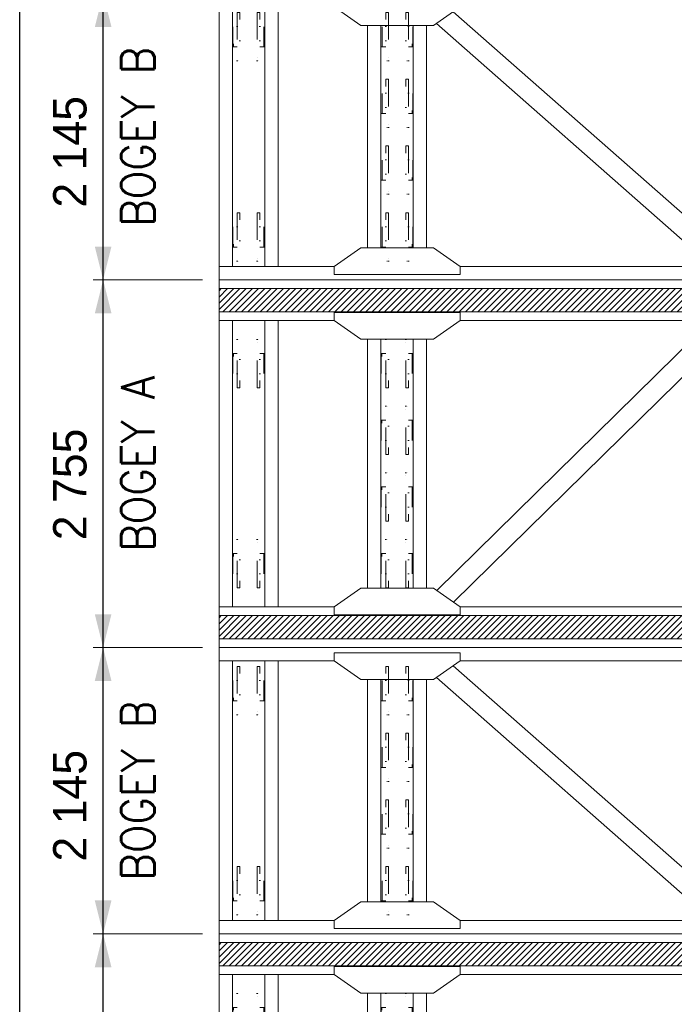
# Model space of a CAD drawing. Header units: millimetres. Extents: x -91343 to -63338, y -767328 to -747548.
# Tile 36 of 42: x -68578 to -66943, y -754424 to -751967. Entities that reach past the tile are written whole.
import ezdxf
from ezdxf.enums import TextEntityAlignment as Align

# ---------------------------------------------------------------- set-up
doc = ezdxf.new("R2010")
doc.units = ezdxf.units.MM
doc.header["$MEASUREMENT"] = 0
doc.linetypes.add('DGN Style 6', pattern=[753.433768, 0.396127, -158.450845, 277.288979, -158.450845, 0.396127, -158.450845])
doc.styles.add('Style-ENGINEERING', font='ENGINEERING.shx')
doc.styles.add('Style-ENGINEERING_0', font='ENGINEERING.shx')
doc.dimstyles.new('MetricMM', dxfattribs={"dimtxt": 3, "dimasz": 3, "dimexe": 1.5, "dimexo": 1.5, "dimgap": 1.5, "dimtad": 1, "dimdec": 0, "dimzin": 7, "dimtxsty": 'Style-ENGINEERING_0', "dimcen": 0.09, "dimclrd": 1, "dimclre": 1, "dimclrt": 7, "dimadec": 0, "dimazin": 3, "dimtfac": 1, "dimtdec": 0, "dimtofl": 0, "dimtmove": 0, "dimatfit": 3, "dimfxl": 1, "dimtzin": 7, "dimlwd": -1, "dimlwe": 0, "dimarcsym": 0})
pattern_1 = [(45, (-3888.397, 1457.552), (23.33452, -23.33452), [])]

# ---------------------------------------------------------------- blocks, each defined once
blk = doc.blocks.new('*U853')
at = {"color": 7, "linetype": 'DGN Style 6', "lineweight": 0, "extrusion": (0, 0, -1), "flags": 128}
for points in [[(181.2, 65), (-181.2, 65), (-181.2, 85), (181.2, 85), (181.2, 65)], [(76.2, 118.5), (-76.2, 118.5), (-76.2, 113.5), (76.2, 113.5), (76.2, 118.5)], [(181.2, -85), (-181.2, -85), (-181.2, -65), (181.2, -65), (181.2, -85)], [(76.2, -113.5), (-76.2, -113.5), (-76.2, -118.5), (76.2, -118.5), (76.2, -113.5)]]:
    blk.add_lwpolyline(points, close=True, dxfattribs=at)
for points in [[(-76.2, 85), (-76.2, 113.5), (76.2, 113.5), (76.2, 85)], [(159, 65), (159, -65)], [(-159, -65), (-159, 65)], [(-76.2, -85), (-76.2, -113.5), (76.2, -113.5), (76.2, -85)]]:
    blk.add_lwpolyline(points, dxfattribs=at)
blk = doc.blocks.new('*U854')
at = {"color": 7, "linetype": 'DGN Style 6', "lineweight": 0, "extrusion": (0, 0, -1), "flags": 128}
for points in [[(181.2, 65), (-181.2, 65), (-181.2, 85), (181.2, 85), (181.2, 65)], [(76.2, 118.5), (-76.2, 118.5), (-76.2, 113.5), (76.2, 113.5), (76.2, 118.5)], [(181.2, -85), (-181.2, -85), (-181.2, -65), (181.2, -65), (181.2, -85)], [(76.2, -113.5), (-76.2, -113.5), (-76.2, -118.5), (76.2, -118.5), (76.2, -113.5)]]:
    blk.add_lwpolyline(points, close=True, dxfattribs=at)
for points in [[(-76.2, 85), (-76.2, 113.5), (76.2, 113.5), (76.2, 85)], [(159, 65), (159, -65)], [(-159, -65), (-159, 65)], [(-76.2, -85), (-76.2, -113.5), (76.2, -113.5), (76.2, -85)]]:
    blk.add_lwpolyline(points, dxfattribs=at)
blk = doc.blocks.new('*U855')
at = {"color": 7, "linetype": 'DGN Style 6', "lineweight": 0, "flags": 128}
for points in [[(-181.2, 65), (181.2, 65), (181.2, 85), (-181.2, 85), (-181.2, 65)], [(-76.2, 118.5), (76.2, 118.5), (76.2, 113.5), (-76.2, 113.5), (-76.2, 118.5)], [(-181.2, -85), (181.2, -85), (181.2, -65), (-181.2, -65), (-181.2, -85)], [(-76.2, -113.5), (76.2, -113.5), (76.2, -118.5), (-76.2, -118.5), (-76.2, -113.5)]]:
    blk.add_lwpolyline(points, close=True, dxfattribs=at)
for points in [[(76.2, 85), (76.2, 113.5), (-76.2, 113.5), (-76.2, 85)], [(-159, 65), (-159, -65)], [(159, -65), (159, 65)], [(76.2, -85), (76.2, -113.5), (-76.2, -113.5), (-76.2, -85)]]:
    blk.add_lwpolyline(points, dxfattribs=at)
blk = doc.blocks.new('*U856')
at = {"color": 7, "linetype": 'DGN Style 6', "lineweight": 0, "flags": 128}
for points in [[(-181.2, 65), (181.2, 65), (181.2, 85), (-181.2, 85), (-181.2, 65)], [(-76.2, 118.5), (76.2, 118.5), (76.2, 113.5), (-76.2, 113.5), (-76.2, 118.5)], [(-181.2, -85), (181.2, -85), (181.2, -65), (-181.2, -65), (-181.2, -85)], [(-76.2, -113.5), (76.2, -113.5), (76.2, -118.5), (-76.2, -118.5), (-76.2, -113.5)]]:
    blk.add_lwpolyline(points, close=True, dxfattribs=at)
for points in [[(76.2, 85), (76.2, 113.5), (-76.2, 113.5), (-76.2, 85)], [(-159, 65), (-159, -65)], [(159, -65), (159, 65)], [(76.2, -85), (76.2, -113.5), (-76.2, -113.5), (-76.2, -85)]]:
    blk.add_lwpolyline(points, dxfattribs=at)
blk = doc.blocks.new('*U857')
at = {"color": 7, "linetype": 'DGN Style 6', "lineweight": 0, "flags": 128}
for points in [[(-181.2, 65), (181.2, 65), (181.2, 85), (-181.2, 85), (-181.2, 65)], [(-76.2, 118.5), (76.2, 118.5), (76.2, 113.5), (-76.2, 113.5), (-76.2, 118.5)], [(-181.2, -85), (181.2, -85), (181.2, -65), (-181.2, -65), (-181.2, -85)], [(-76.2, -113.5), (76.2, -113.5), (76.2, -118.5), (-76.2, -118.5), (-76.2, -113.5)]]:
    blk.add_lwpolyline(points, close=True, dxfattribs=at)
for points in [[(76.2, 85), (76.2, 113.5), (-76.2, 113.5), (-76.2, 85)], [(-159, 65), (-159, -65)], [(159, -65), (159, 65)], [(76.2, -85), (76.2, -113.5), (-76.2, -113.5), (-76.2, -85)]]:
    blk.add_lwpolyline(points, dxfattribs=at)
blk = doc.blocks.new('*U858')
at = {"color": 7, "linetype": 'DGN Style 6', "lineweight": 0, "flags": 128}
for points in [[(-181.2, 65), (181.2, 65), (181.2, 85), (-181.2, 85), (-181.2, 65)], [(-76.2, 118.5), (76.2, 118.5), (76.2, 113.5), (-76.2, 113.5), (-76.2, 118.5)], [(-181.2, -85), (181.2, -85), (181.2, -65), (-181.2, -65), (-181.2, -85)], [(-76.2, -113.5), (76.2, -113.5), (76.2, -118.5), (-76.2, -118.5), (-76.2, -113.5)]]:
    blk.add_lwpolyline(points, close=True, dxfattribs=at)
for points in [[(76.2, 85), (76.2, 113.5), (-76.2, 113.5), (-76.2, 85)], [(-159, 65), (-159, -65)], [(159, -65), (159, 65)], [(76.2, -85), (76.2, -113.5), (-76.2, -113.5), (-76.2, -85)]]:
    blk.add_lwpolyline(points, dxfattribs=at)
blk = doc.blocks.new('*U842')
at = {"color": 7, "linetype": 'Continuous', "lineweight": 0}
for p, q in [((-4080, -1072.6), (-4080, 1072.6)), ((-3980, -972.6), (-3980, 972.6)), ((-3737, -972.6), (-3737, 972.6)), ((-3637, -972.6), (-3637, 972.6)), ((-294.3, -847.9), (-2323.4, 936.4)), ((-2965.8, -832.6), (-2965.8, 832.6)), ((-2865.8, -832.6), (-2865.8, 832.6)), ((-2622.8, -832.6), (-2622.8, 832.6)), ((-2522.8, -832.6), (-2522.8, 832.6)), ((-420.8, -936.5), (-2449.9, 847.8)), ((-4080, -972.6), (-3216.8, -972.6)), ((-472.5, -972.6), (-2271.8, -972.6)), ((4080, -1072.6), (-4080, -1072.6))]:
    blk.add_line(p, q, dxfattribs=at)
at = {"color": 7, "linetype": 'Continuous', "lineweight": 0, "flags": 128}
for points in [[(-3216.8, 1032.6), (-2271.8, 1032.6), (-2271.8, 972.6), (-2471.8, 832.6), (-3016.8, 832.6), (-3216.8, 972.6), (-3216.8, 1032.6)], [(-3216.8, -1032.6), (-2271.8, -1032.6), (-2271.8, -972.6), (-2471.8, -832.6), (-3016.8, -832.6), (-3216.8, -972.6), (-3216.8, -1032.6)]]:
    blk.add_lwpolyline(points, close=True, dxfattribs=at)
at = {"color": 7, "linetype": 'DGN Style 6', "lineweight": 0, "extrusion": (0, 0, -1), "rotation": 89.99999999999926}
for name, p in [('*U854', (3858.5, 750)), ('*U853', (3858.5, -750))]:
    blk.add_blockref(name, p, dxfattribs=at)
at = {"color": 7, "linetype": 'DGN Style 6', "lineweight": 0, "rotation": 89.99999999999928}
for name, p in [('*U858', (-2744.2, 750)), ('*U857', (-2744.2, 250)), ('*U856', (-2744.2, -250)), ('*U855', (-2744.2, -750))]:
    blk.add_blockref(name, p, dxfattribs=at)
blk = doc.blocks.new('*U887')
at = {"color": 7, "linetype": 'DGN Style 6', "lineweight": 0, "extrusion": (0, 0, -1), "flags": 128}
for points in [[(181.2, 65), (-181.2, 65), (-181.2, 85), (181.2, 85), (181.2, 65)], [(76.2, 118.5), (-76.2, 118.5), (-76.2, 113.5), (76.2, 113.5), (76.2, 118.5)], [(181.2, -85), (-181.2, -85), (-181.2, -65), (181.2, -65), (181.2, -85)], [(76.2, -113.5), (-76.2, -113.5), (-76.2, -118.5), (76.2, -118.5), (76.2, -113.5)]]:
    blk.add_lwpolyline(points, close=True, dxfattribs=at)
for points in [[(-76.2, 85), (-76.2, 113.5), (76.2, 113.5), (76.2, 85)], [(159, 65), (159, -65)], [(-159, -65), (-159, 65)], [(-76.2, -85), (-76.2, -113.5), (76.2, -113.5), (76.2, -85)]]:
    blk.add_lwpolyline(points, dxfattribs=at)
blk = doc.blocks.new('*U888')
at = {"color": 7, "linetype": 'DGN Style 6', "lineweight": 0, "extrusion": (0, 0, -1), "flags": 128}
for points in [[(181.2, 65), (-181.2, 65), (-181.2, 85), (181.2, 85), (181.2, 65)], [(76.2, 118.5), (-76.2, 118.5), (-76.2, 113.5), (76.2, 113.5), (76.2, 118.5)], [(181.2, -85), (-181.2, -85), (-181.2, -65), (181.2, -65), (181.2, -85)], [(76.2, -113.5), (-76.2, -113.5), (-76.2, -118.5), (76.2, -118.5), (76.2, -113.5)]]:
    blk.add_lwpolyline(points, close=True, dxfattribs=at)
for points in [[(-76.2, 85), (-76.2, 113.5), (76.2, 113.5), (76.2, 85)], [(159, 65), (159, -65)], [(-159, -65), (-159, 65)], [(-76.2, -85), (-76.2, -113.5), (76.2, -113.5), (76.2, -85)]]:
    blk.add_lwpolyline(points, dxfattribs=at)
blk = doc.blocks.new('*U889')
at = {"color": 7, "linetype": 'DGN Style 6', "lineweight": 0, "flags": 128}
for points in [[(-181.2, 65), (181.2, 65), (181.2, 85), (-181.2, 85), (-181.2, 65)], [(-76.2, 118.5), (76.2, 118.5), (76.2, 113.5), (-76.2, 113.5), (-76.2, 118.5)], [(-181.2, -85), (181.2, -85), (181.2, -65), (-181.2, -65), (-181.2, -85)], [(-76.2, -113.5), (76.2, -113.5), (76.2, -118.5), (-76.2, -118.5), (-76.2, -113.5)]]:
    blk.add_lwpolyline(points, close=True, dxfattribs=at)
for points in [[(76.2, 85), (76.2, 113.5), (-76.2, 113.5), (-76.2, 85)], [(-159, 65), (-159, -65)], [(159, -65), (159, 65)], [(76.2, -85), (76.2, -113.5), (-76.2, -113.5), (-76.2, -85)]]:
    blk.add_lwpolyline(points, dxfattribs=at)
blk = doc.blocks.new('*U890')
at = {"color": 7, "linetype": 'DGN Style 6', "lineweight": 0, "flags": 128}
for points in [[(-181.2, 65), (181.2, 65), (181.2, 85), (-181.2, 85), (-181.2, 65)], [(-76.2, 118.5), (76.2, 118.5), (76.2, 113.5), (-76.2, 113.5), (-76.2, 118.5)], [(-181.2, -85), (181.2, -85), (181.2, -65), (-181.2, -65), (-181.2, -85)], [(-76.2, -113.5), (76.2, -113.5), (76.2, -118.5), (-76.2, -118.5), (-76.2, -113.5)]]:
    blk.add_lwpolyline(points, close=True, dxfattribs=at)
for points in [[(76.2, 85), (76.2, 113.5), (-76.2, 113.5), (-76.2, 85)], [(-159, 65), (-159, -65)], [(159, -65), (159, 65)], [(76.2, -85), (76.2, -113.5), (-76.2, -113.5), (-76.2, -85)]]:
    blk.add_lwpolyline(points, dxfattribs=at)
blk = doc.blocks.new('*U891')
at = {"color": 7, "linetype": 'DGN Style 6', "lineweight": 0, "flags": 128}
for points in [[(-181.2, 65), (181.2, 65), (181.2, 85), (-181.2, 85), (-181.2, 65)], [(-76.2, 118.5), (76.2, 118.5), (76.2, 113.5), (-76.2, 113.5), (-76.2, 118.5)], [(-181.2, -85), (181.2, -85), (181.2, -65), (-181.2, -65), (-181.2, -85)], [(-76.2, -113.5), (76.2, -113.5), (76.2, -118.5), (-76.2, -118.5), (-76.2, -113.5)]]:
    blk.add_lwpolyline(points, close=True, dxfattribs=at)
for points in [[(76.2, 85), (76.2, 113.5), (-76.2, 113.5), (-76.2, 85)], [(-159, 65), (-159, -65)], [(159, -65), (159, 65)], [(76.2, -85), (76.2, -113.5), (-76.2, -113.5), (-76.2, -85)]]:
    blk.add_lwpolyline(points, dxfattribs=at)
blk = doc.blocks.new('*U892')
at = {"color": 7, "linetype": 'DGN Style 6', "lineweight": 0, "flags": 128}
for points in [[(-181.2, 65), (181.2, 65), (181.2, 85), (-181.2, 85), (-181.2, 65)], [(-76.2, 118.5), (76.2, 118.5), (76.2, 113.5), (-76.2, 113.5), (-76.2, 118.5)], [(-181.2, -85), (181.2, -85), (181.2, -65), (-181.2, -65), (-181.2, -85)], [(-76.2, -113.5), (76.2, -113.5), (76.2, -118.5), (-76.2, -118.5), (-76.2, -113.5)]]:
    blk.add_lwpolyline(points, close=True, dxfattribs=at)
for points in [[(76.2, 85), (76.2, 113.5), (-76.2, 113.5), (-76.2, 85)], [(-159, 65), (-159, -65)], [(159, -65), (159, 65)], [(76.2, -85), (76.2, -113.5), (-76.2, -113.5), (-76.2, -85)]]:
    blk.add_lwpolyline(points, dxfattribs=at)
blk = doc.blocks.new('*U876')
at = {"color": 7, "linetype": 'Continuous', "lineweight": 0}
for p, q in [((-4080, 1072.6), (4080, 1072.6)), ((-4080, -1072.6), (-4080, 1072.6)), ((-3216.8, 972.6), (-4080, 972.6)), ((-3980, -972.6), (-3980, 972.6)), ((-3737, -972.6), (-3737, 972.6)), ((-3637, -972.6), (-3637, 972.6)), ((-472.5, 972.6), (-2271.8, 972.6)), ((-294.3, -847.9), (-2323.4, 936.4)), ((-2965.8, -832.6), (-2965.8, 832.6)), ((-2865.8, -832.6), (-2865.8, 832.6)), ((-2622.8, -832.6), (-2622.8, 832.6)), ((-2522.8, -832.6), (-2522.8, 832.6)), ((-420.8, -936.5), (-2449.9, 847.8)), ((-4080, -972.6), (-3216.8, -972.6)), ((-472.5, -972.6), (-2271.8, -972.6)), ((4080, -1072.6), (-4080, -1072.6))]:
    blk.add_line(p, q, dxfattribs=at)
at = {"color": 7, "linetype": 'Continuous', "lineweight": 0, "flags": 128}
for points in [[(-3216.8, 1032.6), (-2271.8, 1032.6), (-2271.8, 972.6), (-2471.8, 832.6), (-3016.8, 832.6), (-3216.8, 972.6), (-3216.8, 1032.6)], [(-3216.8, -1032.6), (-2271.8, -1032.6), (-2271.8, -972.6), (-2471.8, -832.6), (-3016.8, -832.6), (-3216.8, -972.6), (-3216.8, -1032.6)]]:
    blk.add_lwpolyline(points, close=True, dxfattribs=at)
at = {"color": 7, "linetype": 'DGN Style 6', "lineweight": 0, "extrusion": (0, 0, -1), "rotation": 89.99999999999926}
for name, p in [('*U888', (3858.5, 750)), ('*U887', (3858.5, -750))]:
    blk.add_blockref(name, p, dxfattribs=at)
at = {"color": 7, "linetype": 'DGN Style 6', "lineweight": 0, "rotation": 89.99999999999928}
for name, p in [('*U892', (-2744.2, 750)), ('*U891', (-2744.2, 250)), ('*U890', (-2744.2, -250)), ('*U889', (-2744.2, -750))]:
    blk.add_blockref(name, p, dxfattribs=at)
blk = doc.blocks.new('*U894')
at = {"color": 7, "linetype": 'DGN Style 6', "lineweight": 0, "flags": 128}
for points in [[(-181.2, 65), (181.2, 65), (181.2, 85), (-181.2, 85), (-181.2, 65)], [(-76.2, 118.5), (76.2, 118.5), (76.2, 113.5), (-76.2, 113.5), (-76.2, 118.5)], [(-181.2, -85), (181.2, -85), (181.2, -65), (-181.2, -65), (-181.2, -85)], [(-76.2, -113.5), (76.2, -113.5), (76.2, -118.5), (-76.2, -118.5), (-76.2, -113.5)]]:
    blk.add_lwpolyline(points, close=True, dxfattribs=at)
for points in [[(76.2, 85), (76.2, 113.5), (-76.2, 113.5), (-76.2, 85)], [(-159, 65), (-159, -65)], [(159, -65), (159, 65)], [(76.2, -85), (76.2, -113.5), (-76.2, -113.5), (-76.2, -85)]]:
    blk.add_lwpolyline(points, dxfattribs=at)
blk = doc.blocks.new('*U895')
at = {"color": 7, "linetype": 'DGN Style 6', "lineweight": 0, "flags": 128}
for points in [[(-181.2, 65), (181.2, 65), (181.2, 85), (-181.2, 85), (-181.2, 65)], [(-76.2, 118.5), (76.2, 118.5), (76.2, 113.5), (-76.2, 113.5), (-76.2, 118.5)], [(-181.2, -85), (181.2, -85), (181.2, -65), (-181.2, -65), (-181.2, -85)], [(-76.2, -113.5), (76.2, -113.5), (76.2, -118.5), (-76.2, -118.5), (-76.2, -113.5)]]:
    blk.add_lwpolyline(points, close=True, dxfattribs=at)
for points in [[(76.2, 85), (76.2, 113.5), (-76.2, 113.5), (-76.2, 85)], [(-159, 65), (-159, -65)], [(159, -65), (159, 65)], [(76.2, -85), (76.2, -113.5), (-76.2, -113.5), (-76.2, -85)]]:
    blk.add_lwpolyline(points, dxfattribs=at)
blk = doc.blocks.new('*U896')
at = {"color": 7, "linetype": 'DGN Style 6', "lineweight": 0, "flags": 128}
for points in [[(-181.2, 65), (181.2, 65), (181.2, 85), (-181.2, 85), (-181.2, 65)], [(-76.2, 118.5), (76.2, 118.5), (76.2, 113.5), (-76.2, 113.5), (-76.2, 118.5)], [(-181.2, -85), (181.2, -85), (181.2, -65), (-181.2, -65), (-181.2, -85)], [(-76.2, -113.5), (76.2, -113.5), (76.2, -118.5), (-76.2, -118.5), (-76.2, -113.5)]]:
    blk.add_lwpolyline(points, close=True, dxfattribs=at)
for points in [[(76.2, 85), (76.2, 113.5), (-76.2, 113.5), (-76.2, 85)], [(-159, 65), (-159, -65)], [(159, -65), (159, 65)], [(76.2, -85), (76.2, -113.5), (-76.2, -113.5), (-76.2, -85)]]:
    blk.add_lwpolyline(points, dxfattribs=at)
blk = doc.blocks.new('*U897')
at = {"color": 7, "linetype": 'DGN Style 6', "lineweight": 0, "flags": 128}
for points in [[(-181.2, 65), (181.2, 65), (181.2, 85), (-181.2, 85), (-181.2, 65)], [(-76.2, 118.5), (76.2, 118.5), (76.2, 113.5), (-76.2, 113.5), (-76.2, 118.5)], [(-181.2, -85), (181.2, -85), (181.2, -65), (-181.2, -65), (-181.2, -85)], [(-76.2, -113.5), (76.2, -113.5), (76.2, -118.5), (-76.2, -118.5), (-76.2, -113.5)]]:
    blk.add_lwpolyline(points, close=True, dxfattribs=at)
for points in [[(76.2, 85), (76.2, 113.5), (-76.2, 113.5), (-76.2, 85)], [(-159, 65), (-159, -65)], [(159, -65), (159, 65)], [(76.2, -85), (76.2, -113.5), (-76.2, -113.5), (-76.2, -85)]]:
    blk.add_lwpolyline(points, dxfattribs=at)
blk = doc.blocks.new('*U898')
at = {"color": 7, "linetype": 'DGN Style 6', "lineweight": 0, "flags": 128}
for points in [[(-181.2, 65), (181.2, 65), (181.2, 85), (-181.2, 85), (-181.2, 65)], [(-76.2, 118.5), (76.2, 118.5), (76.2, 113.5), (-76.2, 113.5), (-76.2, 118.5)], [(-181.2, -85), (181.2, -85), (181.2, -65), (-181.2, -65), (-181.2, -85)], [(-76.2, -113.5), (76.2, -113.5), (76.2, -118.5), (-76.2, -118.5), (-76.2, -113.5)]]:
    blk.add_lwpolyline(points, close=True, dxfattribs=at)
for points in [[(76.2, 85), (76.2, 113.5), (-76.2, 113.5), (-76.2, 85)], [(-159, 65), (-159, -65)], [(159, -65), (159, 65)], [(76.2, -85), (76.2, -113.5), (-76.2, -113.5), (-76.2, -85)]]:
    blk.add_lwpolyline(points, dxfattribs=at)
blk = doc.blocks.new('*U899')
at = {"color": 7, "linetype": 'DGN Style 6', "lineweight": 0, "flags": 128}
for points in [[(-181.2, 65), (181.2, 65), (181.2, 85), (-181.2, 85), (-181.2, 65)], [(-76.2, 118.5), (76.2, 118.5), (76.2, 113.5), (-76.2, 113.5), (-76.2, 118.5)], [(-181.2, -85), (181.2, -85), (181.2, -65), (-181.2, -65), (-181.2, -85)], [(-76.2, -113.5), (76.2, -113.5), (76.2, -118.5), (-76.2, -118.5), (-76.2, -113.5)]]:
    blk.add_lwpolyline(points, close=True, dxfattribs=at)
for points in [[(76.2, 85), (76.2, 113.5), (-76.2, 113.5), (-76.2, 85)], [(-159, 65), (-159, -65)], [(159, -65), (159, 65)], [(76.2, -85), (76.2, -113.5), (-76.2, -113.5), (-76.2, -85)]]:
    blk.add_lwpolyline(points, dxfattribs=at)
blk = doc.blocks.new('*U893')
at = {"linetype": 'DGN Style 6', "lineweight": 0}
h = blk.add_hatch(dxfattribs=at)
h.set_pattern_fill('HATCH', color=5, style=0, pattern_type=2)
h.set_pattern_definition(pattern_1)
h.paths.add_polyline_path([(-4080, 1312.5), (4080, 1312.5), (4080, 1137.5), (-4080, 1137.5)])
h = blk.add_hatch(dxfattribs=at)
h.set_pattern_fill('HATCH', color=5, style=0, pattern_type=2)
h.set_pattern_definition([(45, (-3888.397, -992.448), (23.33452, -23.33452), [])])
h.paths.add_polyline_path([(-4080, -1137.5), (4080, -1137.5), (4080, -1312.5), (-4080, -1312.5)])
at = {"color": 7, "linetype": 'Continuous', "lineweight": 0}
for p, q in [((4080, 1377.4), (-4080, 1377.4)), ((-4080, 1377.4), (-4080, -1377.4)), ((-3216.8, 1072.6), (-4080, 1072.6)), ((-3980, 1072.6), (-3980, -1072.6)), ((-3737, 1072.6), (-3737, -1072.6)), ((-3637, 1072.6), (-3637, -1072.6)), ((-423.4, 1038.2), (-2445.9, -950.7)), ((-472.5, 1072.6), (-2271.8, 1072.6)), ((-2965.8, 932.6), (-2965.8, -932.6)), ((-2865.8, 932.6), (-2865.8, -932.6)), ((-2622.8, 932.6), (-2622.8, -932.6)), ((-2522.8, 932.6), (-2522.8, -932.6)), ((-298.4, 950.7), (-2320.9, -1038.2)), ((-3216.8, -1072.6), (-4080, -1072.6)), ((-472.5, -1072.6), (-2271.8, -1072.6)), ((4080, -1377.4), (-4080, -1377.4))]:
    blk.add_line(p, q, dxfattribs=at)
at = {"color": 5, "linetype": 'Continuous', "lineweight": 0, "flags": 128}
for points in [[(-4080, 1312.5), (4080, 1312.5), (4080, 1137.5), (-4080, 1137.5), (-4080, 1312.5)], [(-4080, -1137.5), (4080, -1137.5), (4080, -1312.5), (-4080, -1312.5), (-4080, -1137.5)]]:
    blk.add_lwpolyline(points, close=True, dxfattribs=at)
at = {"color": 7, "linetype": 'Continuous', "lineweight": 0, "flags": 128}
for points in [[(-3216.8, 1132.6), (-2271.8, 1132.6), (-2271.8, 1072.6), (-2471.8, 932.6), (-3016.8, 932.6), (-3216.8, 1072.6), (-3216.8, 1132.6)], [(-3216.8, -1132.6), (-2271.8, -1132.6), (-2271.8, -1072.6), (-2471.8, -932.6), (-3016.8, -932.6), (-3216.8, -1072.6), (-3216.8, -1132.6)]]:
    blk.add_lwpolyline(points, close=True, dxfattribs=at)
at = {"color": 7, "linetype": 'DGN Style 6', "lineweight": 0, "rotation": 269.9999999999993}
for name, p in [('*U898', (-3858.6, 750)), ('*U894', (-2744.3, 750)), ('*U895', (-2744.3, 250)), ('*U896', (-2744.3, -250)), ('*U899', (-3858.6, -750)), ('*U897', (-2744.3, -750))]:
    blk.add_blockref(name, p, dxfattribs=at)
blk = doc.blocks.new('*U928')
at = {"color": 7, "linetype": 'DGN Style 6', "lineweight": 0, "flags": 128}
for points in [[(-181.2, 65), (181.2, 65), (181.2, 85), (-181.2, 85), (-181.2, 65)], [(-76.2, 118.5), (76.2, 118.5), (76.2, 113.5), (-76.2, 113.5), (-76.2, 118.5)], [(-181.2, -85), (181.2, -85), (181.2, -65), (-181.2, -65), (-181.2, -85)], [(-76.2, -113.5), (76.2, -113.5), (76.2, -118.5), (-76.2, -118.5), (-76.2, -113.5)]]:
    blk.add_lwpolyline(points, close=True, dxfattribs=at)
for points in [[(76.2, 85), (76.2, 113.5), (-76.2, 113.5), (-76.2, 85)], [(-159, 65), (-159, -65)], [(159, -65), (159, 65)], [(76.2, -85), (76.2, -113.5), (-76.2, -113.5), (-76.2, -85)]]:
    blk.add_lwpolyline(points, dxfattribs=at)
blk = doc.blocks.new('*U932')
at = {"color": 7, "linetype": 'DGN Style 6', "lineweight": 0, "flags": 128}
for points in [[(-181.2, 65), (181.2, 65), (181.2, 85), (-181.2, 85), (-181.2, 65)], [(-76.2, 118.5), (76.2, 118.5), (76.2, 113.5), (-76.2, 113.5), (-76.2, 118.5)], [(-181.2, -85), (181.2, -85), (181.2, -65), (-181.2, -65), (-181.2, -85)], [(-76.2, -113.5), (76.2, -113.5), (76.2, -118.5), (-76.2, -118.5), (-76.2, -113.5)]]:
    blk.add_lwpolyline(points, close=True, dxfattribs=at)
for points in [[(76.2, 85), (76.2, 113.5), (-76.2, 113.5), (-76.2, 85)], [(-159, 65), (-159, -65)], [(159, -65), (159, 65)], [(76.2, -85), (76.2, -113.5), (-76.2, -113.5), (-76.2, -85)]]:
    blk.add_lwpolyline(points, dxfattribs=at)
blk = doc.blocks.new('*U927')
at = {"linetype": 'DGN Style 6', "lineweight": 0}
h = blk.add_hatch(dxfattribs=at)
h.set_pattern_fill('HATCH', color=5, style=0, pattern_type=2)
h.set_pattern_definition(pattern_1)
h.paths.add_polyline_path([(-4080, 1312.5), (4080, 1312.5), (4080, 1137.5), (-4080, 1137.5)])
at = {"color": 7, "linetype": 'Continuous', "lineweight": 0}
for p, q in [((4080, 1377.4), (-4080, 1377.4)), ((-4080, 1377.4), (-4080, -1377.4)), ((-3216.8, 1072.6), (-4080, 1072.6)), ((-3980, 1072.6), (-3980, -1072.6)), ((-3737, 1072.6), (-3737, -1072.6)), ((-3637, 1072.6), (-3637, -1072.6)), ((-472.5, 1072.6), (-2271.8, 1072.6)), ((-2965.8, 932.6), (-2965.8, -932.6)), ((-2865.8, 932.6), (-2865.8, -932.6)), ((-2622.8, 932.6), (-2622.8, -932.6)), ((-2522.8, 932.6), (-2522.8, -932.6))]:
    blk.add_line(p, q, dxfattribs=at)
at = {"color": 5, "linetype": 'Continuous', "lineweight": 0, "flags": 128}
blk.add_lwpolyline([(-4080, 1312.5), (4080, 1312.5), (4080, 1137.5), (-4080, 1137.5), (-4080, 1312.5)], close=True, dxfattribs=at)
at = {"color": 7, "linetype": 'Continuous', "lineweight": 0, "flags": 128}
blk.add_lwpolyline([(-3216.8, 1132.6), (-2271.8, 1132.6), (-2271.8, 1072.6), (-2471.8, 932.6), (-3016.8, 932.6), (-3216.8, 1072.6), (-3216.8, 1132.6)], close=True, dxfattribs=at)
at = {"color": 7, "linetype": 'DGN Style 6', "lineweight": 0, "rotation": 269.9999999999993}
for name, p in [('*U932', (-3858.6, 750)), ('*U928', (-2744.3, 750))]:
    blk.add_blockref(name, p, dxfattribs=at)
blk = doc.blocks.new('*D1107')
at = {"color": 1, "linetype": 'Continuous', "lineweight": 0, "transparency": 16777216}
for p, q in [((9218.3, 3189.7), (8945.5, 3189.7)), ((9218.3, 2272.3), (8945.5, 2272.3))]:
    blk.add_line(p, q, dxfattribs=at)
at = {"color": 1, "linetype": 'Continuous', "transparency": 16777216}
blk.add_line((8970.5, 2272.3), (8970.5, 3189.7), dxfattribs=at)
at = {"color": 1, "linetype": 'Continuous', "lineweight": 0, "transparency": 16777216, "extrusion": (0, 0, -1)}
blk.add_solid([(-8949.7, 3106.4), (-8970.5, 3189.7), (-8991.3, 3106.4)], dxfattribs=at)
at = {"color": 1, "linetype": 'Continuous', "lineweight": 0, "transparency": 16777216}
blk.add_solid([(8991.3, 2355.6), (8970.5, 2272.3), (8949.7, 2355.6)], dxfattribs=at)
at = {"layer": 'Defpoints', "color": 7, "linetype": 'Continuous', "lineweight": 0, "transparency": 16777216}
for p in [(8970.5, 3189.7), (9259.9, 3189.7), (8970.5, 2731), (9259.9, 2272.3)]:
    blk.add_point(p, dxfattribs=at)
at = {"color": 7, "linetype": 'Continuous', "lineweight": 0, "transparency": 16777216, "style": 'Style-ENGINEERING'}
blk.add_text('2 755', height=83.25, rotation=90, dxfattribs=at).set_placement((8887.3, 2540), align=Align.MIDDLE_LEFT)
blk = doc.blocks.new('*D1108')
at = {"color": 1, "linetype": 'Continuous', "lineweight": 0, "transparency": 16777216}
for p, q in [((9218.3, 3904), (8945.5, 3904)), ((9218.3, 3189.7), (8945.5, 3189.7))]:
    blk.add_line(p, q, dxfattribs=at)
at = {"color": 1, "linetype": 'Continuous', "transparency": 16777216}
blk.add_line((8970.5, 3189.7), (8970.5, 3904), dxfattribs=at)
at = {"color": 1, "linetype": 'Continuous', "lineweight": 0, "transparency": 16777216, "extrusion": (0, 0, -1)}
blk.add_solid([(-8949.7, 3820.8), (-8970.5, 3904), (-8991.3, 3820.8)], dxfattribs=at)
at = {"color": 1, "linetype": 'Continuous', "lineweight": 0, "transparency": 16777216}
blk.add_solid([(8991.3, 3272.9), (8970.5, 3189.7), (8949.7, 3272.9)], dxfattribs=at)
at = {"layer": 'Defpoints', "color": 7, "linetype": 'Continuous', "lineweight": 0, "transparency": 16777216}
for p in [(8970.5, 3904), (9259.9, 3904), (8970.5, 3546.9), (9259.9, 3189.7)]:
    blk.add_point(p, dxfattribs=at)
at = {"color": 7, "linetype": 'Continuous', "lineweight": 0, "transparency": 16777216, "style": 'Style-ENGINEERING'}
blk.add_text('2 145', height=83.25, rotation=90, dxfattribs=at).set_placement((8887.3, 3369.9), align=Align.MIDDLE_LEFT)
blk = doc.blocks.new('*D1109')
at = {"color": 1, "linetype": 'Continuous', "lineweight": 0, "transparency": 16777216}
for p, q in [((9218.3, 4821.4), (8945.5, 4821.4)), ((9218.3, 3904), (8945.5, 3904))]:
    blk.add_line(p, q, dxfattribs=at)
at = {"color": 1, "linetype": 'Continuous', "transparency": 16777216}
blk.add_line((8970.5, 3904), (8970.5, 4821.4), dxfattribs=at)
at = {"color": 1, "linetype": 'Continuous', "lineweight": 0, "transparency": 16777216, "extrusion": (0, 0, -1)}
blk.add_solid([(-8949.7, 4738.1), (-8970.5, 4821.4), (-8991.3, 4738.1)], dxfattribs=at)
at = {"color": 1, "linetype": 'Continuous', "lineweight": 0, "transparency": 16777216}
blk.add_solid([(8991.3, 3987.3), (8970.5, 3904), (8949.7, 3987.3)], dxfattribs=at)
at = {"layer": 'Defpoints', "color": 7, "linetype": 'Continuous', "lineweight": 0, "transparency": 16777216}
for p in [(8970.5, 4821.4), (9259.9, 4821.4), (8970.5, 4362.7), (9259.9, 3904)]:
    blk.add_point(p, dxfattribs=at)
at = {"color": 7, "linetype": 'Continuous', "lineweight": 0, "transparency": 16777216, "style": 'Style-ENGINEERING'}
blk.add_text('2 755', height=83.25, rotation=90, dxfattribs=at).set_placement((8887.3, 4171.7), align=Align.MIDDLE_LEFT)
blk = doc.blocks.new('*D1110')
at = {"color": 1, "linetype": 'Continuous', "lineweight": 0, "transparency": 16777216}
for p, q in [((9218.3, 5535.7), (8945.5, 5535.7)), ((9218.3, 4821.4), (8945.5, 4821.4))]:
    blk.add_line(p, q, dxfattribs=at)
at = {"color": 1, "linetype": 'Continuous', "transparency": 16777216}
blk.add_line((8970.5, 4821.4), (8970.5, 5535.7), dxfattribs=at)
at = {"color": 1, "linetype": 'Continuous', "lineweight": 0, "transparency": 16777216, "extrusion": (0, 0, -1)}
blk.add_solid([(-8949.7, 5452.5), (-8970.5, 5535.7), (-8991.3, 5452.5)], dxfattribs=at)
at = {"color": 1, "linetype": 'Continuous', "lineweight": 0, "transparency": 16777216}
blk.add_solid([(8991.3, 4904.6), (8970.5, 4821.4), (8949.7, 4904.6)], dxfattribs=at)
at = {"layer": 'Defpoints', "color": 7, "linetype": 'Continuous', "lineweight": 0, "transparency": 16777216}
for p in [(8970.5, 5535.7), (9259.9, 5535.7), (8970.5, 5178.6), (9259.9, 4821.4)]:
    blk.add_point(p, dxfattribs=at)
at = {"color": 7, "linetype": 'Continuous', "lineweight": 0, "transparency": 16777216, "style": 'Style-ENGINEERING'}
blk.add_text('2 145', height=83.25, rotation=90, dxfattribs=at).set_placement((8887.3, 5001.6), align=Align.MIDDLE_LEFT)
blk = doc.blocks.new('*D1114')
at = {"color": 1, "linetype": 'Continuous', "lineweight": 0, "transparency": 16777216}
for p, q in [((9218.3, 8084.8), (8737.1, 8084.8)), ((9218.3, -5886.2), (8737.1, -5886.2))]:
    blk.add_line(p, q, dxfattribs=at)
at = {"color": 1, "linetype": 'Continuous', "transparency": 16777216}
blk.add_line((8762, 8084.8), (8762, -5886.2), dxfattribs=at)
at = {"color": 1, "linetype": 'Continuous', "lineweight": 0, "transparency": 16777216, "extrusion": (0, 0, -1)}
blk.add_solid([(-8741.2, 8001.5), (-8762, 8084.8), (-8782.9, 8001.5)], dxfattribs=at)
at = {"color": 1, "linetype": 'Continuous', "lineweight": 0, "transparency": 16777216}
blk.add_solid([(8782.9, -5802.9), (8762, -5886.2), (8741.2, -5802.9)], dxfattribs=at)
at = {"layer": 'Defpoints', "color": 7, "linetype": 'Continuous', "lineweight": 0, "transparency": 16777216}
for p in [(9259.9, 8084.8), (8762, 1099.3), (8762, -5886.2), (9259.9, -5886.2)]:
    blk.add_point(p, dxfattribs=at)
at = {"color": 7, "linetype": 'Continuous', "lineweight": 0, "transparency": 16777216, "style": 'Style-ENGINEERING'}
blk.add_text('41 955', height=83.25, rotation=90, dxfattribs=at).set_placement((8678.8, 895.5), align=Align.MIDDLE_LEFT)
blk = doc.blocks.new('*U569')
at = {"color": 7, "linetype": 'Continuous', "lineweight": 0, "xscale": 0.3329999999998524, "yscale": 0.3329999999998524, "zscale": 0.3329999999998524}
for name, p in [('*U842', (10618.54, 5178.58)), ('*U893', (10618.56, 4362.71)), ('*U876', (10618.54, 3546.88)), ('*U927', (10618.56, 2731.01))]:
    blk.add_blockref(name, p, dxfattribs=at)
at = {"color": 7, "linetype": 'Continuous', "lineweight": 0, "char_height": 83.25, "attachment_point": 5, "rotation": 90, "line_spacing_factor": 0.72, "style": 'Style-ENGINEERING'}
for s, insert in [('\\FSTANDARD;BOGEY B', (9057.23, 5178.57)), ('\\FSTANDARD;BOGEY A', (9057.23, 4362.72)), ('\\FSTANDARD;BOGEY B', (9057.23, 3546.87))]:
    blk.add_mtext(s, dxfattribs=dict(at, insert=insert))
at = {"color": 1, "linetype": 'Continuous'}
for base, p1, p2, angle, picture, middle in [((8762.04, -5886.16), (9259.9, 8084.79), (9259.9, -5886.16), 270, '*D1114', (8762.04, 1099.32)), ((8970.52, 5535.74), (9259.9, 4821.39), (9259.9, 5535.74), 90, '*D1110', (8970.52, 5178.57)), ((8970.52, 4821.39), (9259.9, 3904.04), (9259.9, 4821.39), 90, '*D1109', (8970.52, 4362.72)), ((8970.52, 3904.04), (9259.9, 3189.69), (9259.9, 3904.04), 90, '*D1108', (8970.52, 3546.87)), ((8970.52, 3189.69), (9259.9, 2272.34), (9259.9, 3189.69), 90, '*D1107', (8970.52, 2731.02))]:
    dim = blk.add_linear_dim(base=base, p1=p1, p2=p2, angle=angle, text='\\FSTANDARD;<>', dimstyle='MetricMM', override={"dimtxt": 83.25, "dimasz": 83.25, "dimexe": 24.975, "dimexo": 41.625, "dimgap": 41.625, "dimlfac": 3.003003}, dxfattribs=at)
    dim.commit()
    dim.dimension.update_dxf_attribs({"geometry": picture, "text_midpoint": middle})

msp = doc.modelspace()

# ---------------------------------------------------------------- block references
at = {"color": 7, "linetype": 'Continuous', "lineweight": 13}
msp.add_blockref('*U569', (-77340.2, -757437.75), dxfattribs=at)

doc.saveas('drawing.dxf')
